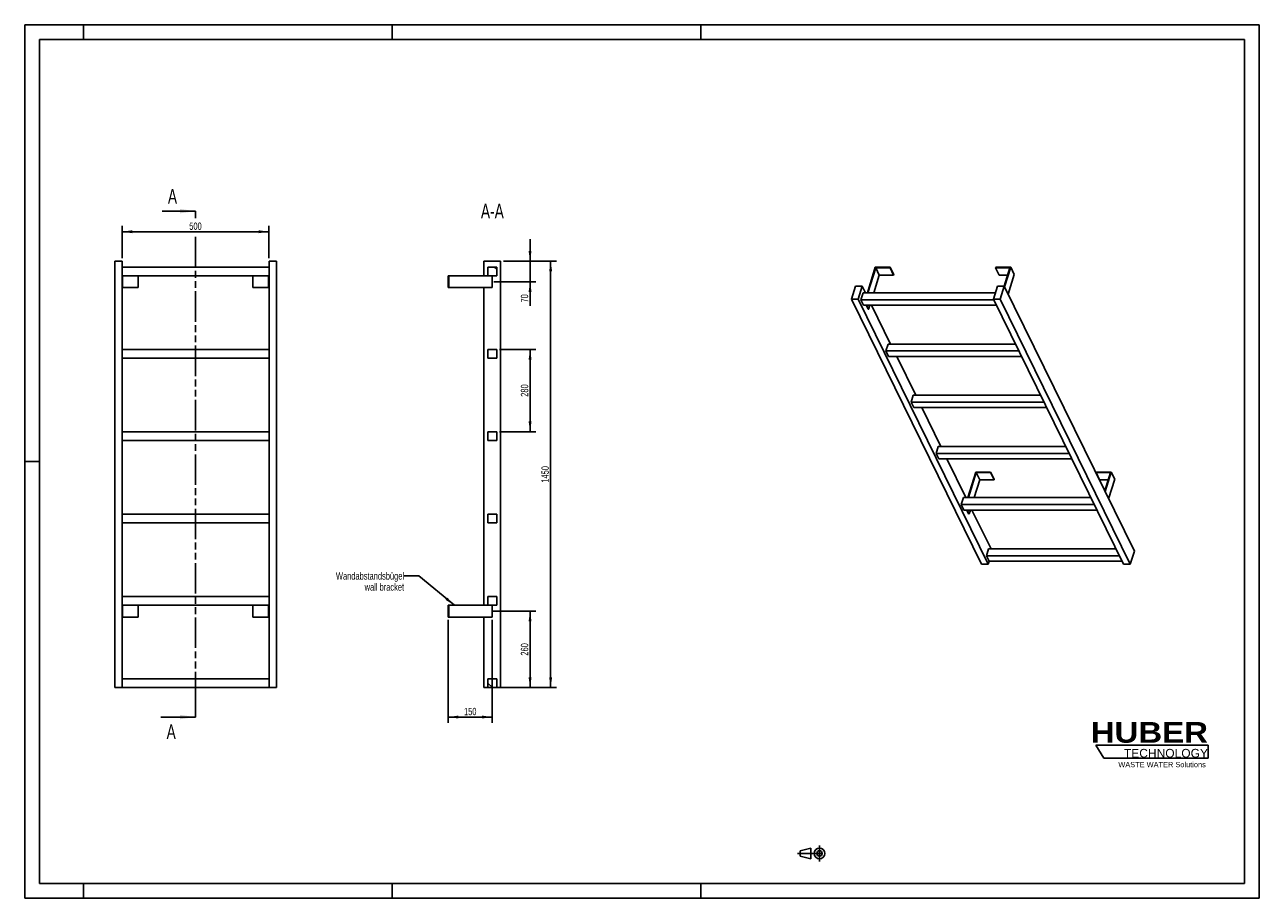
# Model space of a CAD drawing. Header units: millimetres. Extents: x 0 to 4200, y 0 to 2970.
import ezdxf

# ---------------------------------------------------------------- set-up
doc = ezdxf.new("R2010")
doc.units = ezdxf.units.MM
doc.header["$LTSCALE"] = 231
doc.linetypes.add('CENTER', pattern=[0.6, 0.375, -0.075, 0.075, -0.075])
doc.linetypes.add('PHANTOM', pattern=[0.8, 0.45, -0.05, 0.1, -0.05, 0.1, -0.05])
doc.layers.get('0').update_dxf_attribs({"linetype": 'CONTINUOUS'})
for name, color, linetype in [('050_DIMENSIONING', 7, 'CONTINUOUS'), ('053_NOTES', 7, 'CONTINUOUS'), ('HATCHING_BL0', 7, 'CONTINUOUS'), ('HUBER_Logo_BL1', 7, 'CONTINUOUS')]:
    doc.layers.add(name, color=color, linetype=linetype)
doc.styles.get("Standard").update_dxf_attribs({"font": 'txt', "width": 0.7})
doc.styles.add('TEXTSTYLE_2', font='ariblk.ttf')
doc.styles.add('TEXTSTYLE_3', font='arial.ttf')
doc.dimstyles.new('DIMSTYLE_1', dxfattribs={"dimtxt": 25, "dimasz": 35, "dimexe": 2, "dimexo": 1, "dimtad": 1, "dimdec": 1, "dimtxsty": 'STANDARD', "dimblk": '_FILLED', "dimblk1": '_FILLED', "dimblk2": '_FILLED', "dimcen": 0.09, "dimazin": 2, "dimtp": 0.8, "dimtm": 0.8, "dimtfac": 1, "dimtdec": 1, "dimtofl": 0, "dimtmove": 0, "dimatfit": 3, "dimldrblk": '_FILLED', "dimfxl": 1, "dimtolj": 1, "dimarcsym": 0})
doc.dimstyles.new('DIMSTYLE_2', dxfattribs={"dimtxt": 25, "dimasz": 35, "dimexe": 2, "dimexo": 1, "dimtad": 1, "dimdec": 1, "dimtxsty": 'STANDARD', "dimblk": '_FILLED', "dimblk1": '_FILLED', "dimblk2": '_FILLED', "dimcen": 0.09, "dimazin": 2, "dimtp": 0.5, "dimtm": 0.5, "dimtfac": 1, "dimtdec": 1, "dimtofl": 0, "dimtmove": 0, "dimatfit": 3, "dimldrblk": '_FILLED', "dimfxl": 1, "dimtolj": 1, "dimarcsym": 0})
doc.dimstyles.new('DIMSTYLE_3', dxfattribs={"dimtxt": 25, "dimasz": 35, "dimexe": 2, "dimexo": 1, "dimtad": 1, "dimdec": 1, "dimtxsty": 'STANDARD', "dimblk": '_FILLED', "dimblk1": '_FILLED', "dimblk2": '_FILLED', "dimcen": 0.09, "dimazin": 2, "dimtp": 0.3, "dimtm": 0.3, "dimtfac": 1, "dimtdec": 1, "dimtofl": 0, "dimtmove": 0, "dimatfit": 3, "dimldrblk": '_FILLED', "dimfxl": 1, "dimtolj": 1, "dimarcsym": 0})
doc.dimstyles.new('DIMSTYLE_4', dxfattribs={"dimtxt": 25, "dimasz": 35, "dimexe": 2, "dimexo": 1, "dimtad": 1, "dimtxsty": 'STANDARD', "dimblk": '_FILLED', "dimblk1": '_FILLED', "dimblk2": '_FILLED', "dimcen": 0.09, "dimazin": 2, "dimtp": 0.5, "dimtm": 0.5, "dimtfac": 1, "dimtofl": 0, "dimtmove": 0, "dimatfit": 3, "dimldrblk": '_FILLED', "dimfxl": 1, "dimtolj": 1, "dimarcsym": 0})
doc.dimstyles.new('DIMSTYLE_5', dxfattribs={"dimtxt": 25, "dimasz": 35, "dimexe": 2, "dimexo": 1, "dimtad": 1, "dimtxsty": 'STANDARD', "dimblk": '_FILLED', "dimblk1": '_FILLED', "dimblk2": '_FILLED', "dimcen": 0.09, "dimazin": 2, "dimtp": 1.2, "dimtm": 1.2, "dimtfac": 1, "dimtofl": 0, "dimtmove": 0, "dimatfit": 3, "dimldrblk": '_FILLED', "dimfxl": 1, "dimtolj": 1, "dimarcsym": 0})
doc.dimstyles.get("Standard").update_dxf_attribs({"dimtxt": 25, "dimasz": 35, "dimexe": 2, "dimexo": 1, "dimtad": 1, "dimtxsty": 'STANDARD', "dimblk": '_FILLED', "dimblk1": '_FILLED', "dimblk2": '_FILLED', "dimcen": 0.09, "dimazin": 2, "dimtol": 1, "dimtp": 0.01, "dimtm": 0.01, "dimtfac": 1, "dimtofl": 0, "dimtmove": 0, "dimatfit": 3, "dimldrblk": '_FILLED', "dimfxl": 1, "dimtolj": 1, "dimarcsym": 0})

# ---------------------------------------------------------------- blocks, each defined once
blk = doc.blocks.new('HUBER_LOGO_BL1', base_point=(3837.5, 503.7))
at = {"layer": 'HUBER_Logo_BL1', "color": 5, "linetype": 'CONTINUOUS'}
for p, q in [((4026.4, 521), (3643.9, 521)), ((3643.9, 521), (3670.9, 476)), ((4026.4, 521), (4026.4, 476)), ((3670.9, 476), (4026.4, 476))]:
    blk.add_line(p, q, dxfattribs=at)
at = {"layer": 'HUBER_Logo_BL1', "color": 2, "linetype": 'CONTINUOUS', "attachment_point": 3, "line_spacing_factor": 0.78}
for s, insert, char_height, width, style in [('HUBER\\P\\fArial;\\H29.25;TECHNOLOGY ', (4025.4, 599.1), 70.2, 387.672, 'TEXTSTYLE_2'), ('WASTE WATER Solutions', (4018, 463.6), 18, 297.033, 'TEXTSTYLE_3')]:
    blk.add_mtext(s, dxfattribs=dict(at, insert=insert, char_height=char_height, width=width, style=style))
blk = doc.blocks.new('_FILLED')
at = {"color": 0, "linetype": 'BYBLOCK'}
blk.add_solid([(0, 0), (-1, 0.143), (-1, -0.143)], dxfattribs=at)
blk = doc.blocks.new('*D0')
at = {"layer": '050_DIMENSIONING', "color": 2, "linetype": 'CONTINUOUS'}
for p, q in [((331.1, 2176.2), (331.1, 2286.2)), ((831.1, 2176.2), (831.1, 2286.2)), ((331.1, 2266.2), (581.1, 2266.2)), ((831.1, 2266.2), (581.1, 2266.2))]:
    blk.add_line(p, q, dxfattribs=at)
at = {"layer": '050_DIMENSIONING', "color": 2, "linetype": 'CONTINUOUS', "xscale": 35, "yscale": 35, "zscale": 35, "rotation": 180}
blk.add_blockref('_FILLED', (331.1, 2266.2), dxfattribs=at)
at = {"layer": '050_DIMENSIONING', "color": 2, "linetype": 'CONTINUOUS', "xscale": 35, "yscale": 35, "zscale": 35}
blk.add_blockref('_FILLED', (831.1, 2266.2), dxfattribs=at)
at = {"layer": '050_DIMENSIONING', "color": 2, "linetype": 'CONTINUOUS', "insert": (581.1, 2297.5), "char_height": 25, "width": 85.714, "attachment_point": 2, "line_spacing_factor": 0.9}
blk.add_mtext('500', dxfattribs=at)
blk = doc.blocks.new('*D1')
at = {"layer": '050_DIMENSIONING', "color": 2, "linetype": 'CONTINUOUS'}
for p, q in [((1590.4, 976.2), (1739.2, 976.2)), ((1719.2, 976.2), (1719.2, 846.2)), ((1719.2, 716.2), (1719.2, 846.2)), ((1629.2, 716.2), (1739.2, 716.2))]:
    blk.add_line(p, q, dxfattribs=at)
at = {"layer": '050_DIMENSIONING', "color": 2, "linetype": 'CONTINUOUS', "xscale": 35, "yscale": 35, "zscale": 35}
for p, rotation in [((1719.2, 976.2), 90), ((1719.2, 716.2), 270)]:
    blk.add_blockref('_FILLED', p, dxfattribs=dict(at, rotation=rotation))
at = {"layer": '050_DIMENSIONING', "color": 2, "linetype": 'CONTINUOUS', "insert": (1687.9, 846.2), "char_height": 25, "width": 88.393, "attachment_point": 2, "rotation": 90, "line_spacing_factor": 0.9}
blk.add_mtext('260', dxfattribs=at)
blk = doc.blocks.new('*D2')
at = {"layer": '050_DIMENSIONING', "color": 2, "linetype": 'CONTINUOUS'}
for p, q in [((1719.2, 2166.2), (1719.2, 2241.2)), ((1719.2, 2241.2), (1719.2, 2131.2)), ((1629.2, 2166.2), (1739.2, 2166.2)), ((1719.2, 2014.4), (1719.2, 2131.2)), ((1595.8, 2096.2), (1739.2, 2096.2)), ((1719.2, 2096.2), (1719.2, 2014.4))]:
    blk.add_line(p, q, dxfattribs=at)
at = {"layer": '050_DIMENSIONING', "color": 2, "linetype": 'CONTINUOUS', "xscale": 35, "yscale": 35, "zscale": 35}
for p, rotation in [((1719.2, 2166.2), 270), ((1719.2, 2096.2), 90)]:
    blk.add_blockref('_FILLED', p, dxfattribs=dict(at, rotation=rotation))
at = {"layer": '050_DIMENSIONING', "color": 2, "linetype": 'CONTINUOUS', "insert": (1687.9, 2053.7), "char_height": 25, "width": 58.929, "attachment_point": 3, "rotation": 90, "line_spacing_factor": 0.9}
blk.add_mtext('70', dxfattribs=at)
blk = doc.blocks.new('*D3')
at = {"layer": '050_DIMENSIONING', "color": 2, "linetype": 'CONTINUOUS'}
for p, q in [((1440.7, 946.2), (1440.7, 596.2)), ((1590.7, 946.2), (1590.7, 596.2)), ((1440.7, 616.2), (1515.7, 616.2)), ((1590.7, 616.2), (1515.7, 616.2))]:
    blk.add_line(p, q, dxfattribs=at)
at = {"layer": '050_DIMENSIONING', "color": 2, "linetype": 'CONTINUOUS', "xscale": 35, "yscale": 35, "zscale": 35, "rotation": 180}
blk.add_blockref('_FILLED', (1440.7, 616.2), dxfattribs=at)
at = {"layer": '050_DIMENSIONING', "color": 2, "linetype": 'CONTINUOUS', "xscale": 35, "yscale": 35, "zscale": 35}
blk.add_blockref('_FILLED', (1590.7, 616.2), dxfattribs=at)
at = {"layer": '050_DIMENSIONING', "color": 2, "linetype": 'CONTINUOUS', "insert": (1515.7, 647.5), "char_height": 25, "width": 77.679, "attachment_point": 2, "line_spacing_factor": 0.9}
blk.add_mtext('150', dxfattribs=at)
blk = doc.blocks.new('*D4')
at = {"layer": '050_DIMENSIONING', "color": 2, "linetype": 'CONTINUOUS'}
for p, q in [((1629.2, 2166.2), (1809.2, 2166.2)), ((1789.2, 2166.2), (1789.2, 1441.2)), ((1789.2, 716.2), (1789.2, 1441.2)), ((1615.7, 716.2), (1809.2, 716.2))]:
    blk.add_line(p, q, dxfattribs=at)
at = {"layer": '050_DIMENSIONING', "color": 2, "linetype": 'CONTINUOUS', "xscale": 35, "yscale": 35, "zscale": 35}
for p, rotation in [((1789.2, 2166.2), 90), ((1789.2, 716.2), 270)]:
    blk.add_blockref('_FILLED', p, dxfattribs=dict(at, rotation=rotation))
at = {"layer": '050_DIMENSIONING', "color": 2, "linetype": 'CONTINUOUS', "insert": (1757.9, 1441.2), "char_height": 25, "width": 107.143, "attachment_point": 2, "rotation": 90, "line_spacing_factor": 0.9}
blk.add_mtext('1450', dxfattribs=at)
blk = doc.blocks.new('*D5')
at = {"layer": '050_DIMENSIONING', "color": 2, "linetype": 'CONTINUOUS'}
for p, q in [((1615.7, 1866.2), (1739.2, 1866.2)), ((1719.2, 1866.2), (1719.2, 1726.2)), ((1719.2, 1586.2), (1719.2, 1726.2)), ((1615.7, 1586.2), (1739.2, 1586.2))]:
    blk.add_line(p, q, dxfattribs=at)
at = {"layer": '050_DIMENSIONING', "color": 2, "linetype": 'CONTINUOUS', "xscale": 35, "yscale": 35, "zscale": 35}
for p, rotation in [((1719.2, 1866.2), 90), ((1719.2, 1586.2), 270)]:
    blk.add_blockref('_FILLED', p, dxfattribs=dict(at, rotation=rotation))
at = {"layer": '050_DIMENSIONING', "color": 2, "linetype": 'CONTINUOUS', "insert": (1687.9, 1726.2), "char_height": 25, "width": 88.393, "attachment_point": 2, "rotation": 90, "line_spacing_factor": 0.9}
blk.add_mtext('280', dxfattribs=at)
blk = doc.blocks.new('PROJEKTIONSMETHODE_1_BL2', base_point=(2680, 152.5))
at = {"color": 2, "linetype": 'CONTINUOUS'}
for p, q in [((2637.8, 161.7), (2674.5, 170.8)), ((2674.5, 134.2), (2674.5, 170.8)), ((2637.8, 143.3), (2637.8, 161.7)), ((2637.8, 143.3), (2674.5, 134.2))]:
    blk.add_line(p, q, dxfattribs=at)
at = {"color": 2, "linetype": 'CENTER'}
for p, q in [((2703.8, 180), (2703.8, 125)), ((2628.7, 152.5), (2731.3, 152.5))]:
    blk.add_line(p, q, dxfattribs=at)
at = {"color": 2, "linetype": 'CONTINUOUS'}
for radius in [18.3, 9.17]:
    blk.add_circle((2703.8, 152.5), radius, dxfattribs=at)
blk = doc.blocks.new('XSEC_FILLED')
at = {"color": 0, "linetype": 'BYBLOCK'}
blk.add_solid([(0, 0), (-1, 0.143), (-1, -0.143)], dxfattribs=at)
blk = doc.blocks.new('HATCHING_BL0', base_point=(522.2, 1476.2))
at = {"layer": 'HATCHING_BL0', "color": 7, "linetype": 'PHANTOM'}
for p, q in [((581.1, 2312.2), (581.1, 2336.2)), ((581.1, 666.2), (581.1, 2258.5)), ((581.1, 616.2), (581.1, 666.2))]:
    blk.add_line(p, q, dxfattribs=at)
at = {"layer": 'HATCHING_BL0', "color": 7, "linetype": 'CONTINUOUS', "char_height": 50, "width": 64.286, "attachment_point": 1, "line_spacing_factor": 0.9}
for insert in [(487.2, 2411.2), (482.8, 591.2)]:
    blk.add_mtext('A', dxfattribs=dict(at, insert=insert))
at = {"layer": 'HATCHING_BL0', "color": 7, "linetype": 'CONTINUOUS'}
for points in [[(581.1, 2336.2), (467.6, 2336.2)], [(581.1, 616.2), (463.2, 616.2)]]:
    blk.add_leader(points, dimstyle='STANDARD', override={"dimasz": 52.5, "dimtad": 0, "dimldrblk": 'XSEC_FILLED'}, dxfattribs=at)

msp = doc.modelspace()

# ---------------------------------------------------------------- hatches: boundary and pattern name
at = {"linetype": 'CONTINUOUS'}
h = msp.add_hatch(dxfattribs=at)
h.set_pattern_fill('ANSI31', color=2, angle=90, style=0, pattern_type=2)
h.set_pattern_definition([(135, (1590.67, 716.2), (-239.54, -239.54), [])])
edge = h.paths.add_edge_path()
edge.add_line((1605.672, 716.209), (1575.672, 716.209))
edge.add_line((1575.672, 716.209), (1575.672, 746.209))
edge.add_line((1575.672, 746.209), (1605.672, 746.209))
edge.add_line((1605.672, 716.209), (1605.672, 746.209))
edge = h.paths.add_edge_path()
edge.add_line((1575.672, 996.209), (1575.672, 1026.209))
edge.add_line((1575.672, 1026.209), (1605.672, 1026.209))
edge.add_line((1605.672, 996.209), (1605.672, 1026.209))
edge.add_line((1575.672, 996.209), (1605.672, 996.209))
edge = h.paths.add_edge_path()
edge.add_line((1575.672, 1276.209), (1575.672, 1306.209))
edge.add_line((1575.672, 1306.209), (1605.672, 1306.209))
edge.add_line((1605.672, 1276.209), (1605.672, 1306.209))
edge.add_line((1575.672, 1276.209), (1605.672, 1276.209))
edge = h.paths.add_edge_path()
edge.add_line((1575.672, 1556.209), (1575.672, 1586.209))
edge.add_line((1575.672, 1586.209), (1605.672, 1586.209))
edge.add_line((1605.672, 1556.209), (1605.672, 1586.209))
edge.add_line((1575.672, 1556.209), (1605.672, 1556.209))
edge = h.paths.add_edge_path()
edge.add_line((1575.672, 1836.209), (1575.672, 1866.209))
edge.add_line((1575.672, 1866.209), (1605.672, 1866.209))
edge.add_line((1605.672, 1836.209), (1605.672, 1866.209))
edge.add_line((1575.672, 1836.209), (1605.672, 1836.209))
edge = h.paths.add_edge_path()
edge.add_line((1575.672, 2116.209), (1575.672, 2146.209))
edge.add_line((1575.672, 2146.209), (1605.672, 2146.209))
edge.add_line((1605.672, 2116.209), (1605.672, 2146.209))
edge.add_line((1575.672, 2116.209), (1605.672, 2116.209))

# ---------------------------------------------------------------- linework, layer by layer
at = {"color": 7, "linetype": 'CONTINUOUS'}
for p, q in [((0, 2970), (4200, 2970)), ((0, 0), (0, 2970)), ((4200, 0), (4200, 2970)), ((306.128, 2166.209), (331.128, 2166.209)), ((306.128, 716.209), (306.128, 2166.209)), ((331.128, 716.209), (331.128, 2166.209)), ((831.128, 2146.209), (331.128, 2146.209)), ((831.128, 2166.209), (856.128, 2166.209)), ((831.128, 716.209), (831.128, 2166.209)), ((856.128, 716.209), (856.128, 2166.209)), ((1562.172, 2166.209), (1619.172, 2166.209)), ((1562.172, 2116.209), (1562.172, 2166.209)), ((1575.672, 2146.209), (1605.672, 2146.209)), ((1575.672, 2116.209), (1575.672, 2146.209)), ((1605.672, 2116.209), (1605.672, 2146.209)), ((1619.172, 716.209), (1619.172, 2166.209)), ((2893.655, 2145.486), (2866.738, 2058.385)), ((2868.58, 2058.385), (2895.013, 2143.919)), ((2944.313, 2145.486), (2893.655, 2145.486)), ((2895.013, 2143.919), (2943.829, 2143.919)), ((2895.013, 2143.919), (2907.214, 2119.055)), ((2943.829, 2143.919), (2944.313, 2145.486)), ((2943.829, 2143.919), (2956.03, 2119.055)), ((2944.313, 2145.486), (2956.515, 2120.621)), ((3303.527, 2145.486), (3303.043, 2143.919)), ((3303.043, 2143.919), (3315.244, 2119.055)), ((3303.043, 2143.919), (3351.859, 2143.919)), ((3354.185, 2145.486), (3303.527, 2145.486)), ((3351.859, 2143.919), (3332.537, 2081.395)), ((3333.671, 2079.103), (3354.185, 2145.486)), ((3354.185, 2145.486), (3366.387, 2120.621)), ((331.128, 2116.209), (831.128, 2116.209)), ((333.128, 2116.209), (333.128, 2076.209)), ((386.128, 2116.209), (386.128, 2076.209)), ((776.128, 2116.209), (776.128, 2076.209)), ((829.128, 2116.209), (829.128, 2076.209)), ((1440.672, 2116.209), (1442.672, 2116.209)), ((1440.672, 2116.209), (1440.672, 2076.209)), ((1442.672, 2116.209), (1575.672, 2116.209)), ((1442.672, 2116.209), (1442.672, 2076.209)), ((1575.672, 2116.209), (1605.672, 2116.209)), ((1590.672, 2116.209), (1590.672, 2076.209)), ((2907.214, 2119.055), (2888.466, 2058.385)), ((2907.214, 2119.055), (2956.03, 2119.055)), ((2956.03, 2119.055), (2956.515, 2120.621)), ((3315.244, 2119.055), (3344.175, 2119.055)), ((3345.873, 2054.239), (3366.387, 2120.621)), ((331.128, 2076.209), (333.128, 2076.209)), ((333.128, 2076.209), (386.128, 2076.209)), ((776.128, 2076.209), (829.128, 2076.209)), ((829.128, 2076.209), (831.128, 2076.209)), ((1440.672, 2076.209), (1442.672, 2076.209)), ((1590.672, 2076.209), (1442.672, 2076.209)), ((1562.172, 996.209), (1562.172, 2076.209)), ((2825.965, 2081.392), (2812.167, 2036.742)), ((2848.991, 2081.392), (2825.965, 2081.392)), ((2835.194, 2036.742), (2848.991, 2081.392)), ((2851.824, 2058.385), (2844.562, 2034.885)), ((2860.282, 2058.385), (2848.991, 2081.392)), ((3302.412, 2058.385), (2851.824, 2058.385)), ((3309.522, 2081.392), (3295.724, 2036.742)), ((3332.548, 2081.392), (3309.522, 2081.392)), ((3318.751, 2036.742), (3332.548, 2081.392)), ((3774.859, 1180.057), (3332.548, 2081.392)), ((3254.478, 1135.408), (2812.167, 2036.742)), ((2812.167, 2036.742), (2835.194, 2036.742)), ((3277.504, 1135.408), (2835.194, 2036.742)), ((2853.714, 2016.237), (2844.562, 2034.885)), ((3296.636, 2034.885), (2844.562, 2034.885)), ((2853.714, 2016.237), (3305.787, 2016.237)), ((2869.546, 2003.122), (2863.111, 2016.237)), ((2864.953, 2016.237), (2871.388, 2003.122)), ((2875.441, 2016.237), (2871.388, 2003.122)), ((2945.693, 1884.334), (2880.965, 2016.237)), ((3738.035, 1135.408), (3295.724, 2036.742)), ((3295.724, 2036.742), (3318.751, 2036.742)), ((3761.061, 1135.408), (3318.751, 2036.742)), ((2869.546, 2003.122), (2871.388, 2003.122)), ((831.128, 1866.209), (331.128, 1866.209)), ((1575.672, 1866.209), (1605.672, 1866.209)), ((1575.672, 1836.209), (1575.672, 1866.209)), ((1605.672, 1836.209), (1605.672, 1866.209)), ((2937.236, 1884.334), (2929.974, 1860.834)), ((2939.125, 1842.186), (2929.974, 1860.834)), ((3382.047, 1860.834), (2929.974, 1860.834)), ((3370.515, 1884.334), (2937.236, 1884.334)), ((331.128, 1836.209), (831.128, 1836.209)), ((1575.672, 1836.209), (1605.672, 1836.209)), ((2939.125, 1842.186), (3391.198, 1842.186)), ((3031.105, 1710.283), (2966.377, 1842.186)), ((3022.648, 1710.283), (3015.386, 1686.783)), ((3024.537, 1668.135), (3015.386, 1686.783)), ((3467.459, 1686.783), (3015.386, 1686.783)), ((3455.927, 1710.283), (3022.648, 1710.283)), ((3024.537, 1668.135), (3476.61, 1668.135)), ((3116.517, 1536.232), (3051.788, 1668.135)), ((831.128, 1586.209), (331.128, 1586.209)), ((331.128, 1556.209), (831.128, 1556.209)), ((1575.672, 1586.209), (1605.672, 1586.209)), ((1575.672, 1556.209), (1575.672, 1586.209)), ((1575.672, 1556.209), (1605.672, 1556.209)), ((1605.672, 1556.209), (1605.672, 1586.209)), ((3108.059, 1536.232), (3100.797, 1512.733)), ((3552.871, 1512.733), (3100.797, 1512.733)), ((3109.949, 1494.084), (3100.797, 1512.733)), ((3541.339, 1536.232), (3108.059, 1536.232)), ((3109.949, 1494.084), (3562.022, 1494.084)), ((3201.929, 1362.182), (3137.2, 1494.084)), ((3235.301, 1449.282), (3208.385, 1362.182)), ((3210.227, 1362.182), (3236.659, 1447.716)), ((3285.96, 1449.282), (3235.301, 1449.282)), ((3236.659, 1447.716), (3285.476, 1447.716)), ((3248.861, 1422.851), (3236.659, 1447.716)), ((3285.476, 1447.716), (3285.96, 1449.282)), ((3297.677, 1422.851), (3285.476, 1447.716)), ((3298.161, 1424.418), (3285.96, 1449.282)), ((3645.174, 1449.282), (3644.689, 1447.716)), ((3656.891, 1422.851), (3644.689, 1447.716)), ((3644.689, 1447.716), (3693.506, 1447.716)), ((3695.832, 1449.282), (3645.174, 1449.282)), ((3693.506, 1447.716), (3674.188, 1385.204)), ((3675.318, 1382.9), (3695.832, 1449.282)), ((3708.034, 1424.418), (3695.832, 1449.282)), ((3248.861, 1422.851), (3230.113, 1362.182)), ((3297.677, 1422.851), (3248.861, 1422.851)), ((3298.161, 1424.418), (3297.677, 1422.851)), ((3685.822, 1422.851), (3656.891, 1422.851)), ((3708.034, 1424.418), (3687.52, 1358.036)), ((3193.471, 1362.182), (3186.209, 1338.682)), ((3626.75, 1362.182), (3193.471, 1362.182)), ((831.128, 1306.209), (331.128, 1306.209)), ((1575.672, 1306.209), (1605.672, 1306.209)), ((1575.672, 1276.209), (1575.672, 1306.209)), ((1605.672, 1276.209), (1605.672, 1306.209)), ((3638.282, 1338.682), (3186.209, 1338.682)), ((3195.36, 1320.034), (3186.209, 1338.682)), ((3195.36, 1320.034), (3647.434, 1320.034)), ((3211.193, 1306.919), (3204.757, 1320.034)), ((3213.035, 1306.919), (3206.6, 1320.034)), ((3213.035, 1306.919), (3211.193, 1306.919)), ((3217.088, 1320.034), (3213.035, 1306.919)), ((3287.34, 1188.131), (3222.612, 1320.034)), ((331.128, 1276.209), (831.128, 1276.209)), ((1575.672, 1276.209), (1605.672, 1276.209)), ((3278.883, 1188.131), (3271.621, 1164.631)), ((3712.162, 1188.131), (3278.883, 1188.131)), ((3761.061, 1135.408), (3774.859, 1180.057)), ((3254.478, 1135.408), (3277.504, 1135.408)), ((3280.772, 1145.983), (3271.621, 1164.631)), ((3723.694, 1164.631), (3271.621, 1164.631)), ((3277.504, 1135.408), (3280.772, 1145.983)), ((3280.772, 1145.983), (3732.845, 1145.983)), ((3738.035, 1135.408), (3761.061, 1135.408)), ((831.128, 1026.209), (331.128, 1026.209)), ((1575.672, 1026.209), (1605.672, 1026.209)), ((1575.672, 996.209), (1575.672, 1026.209)), ((1605.672, 996.209), (1605.672, 1026.209)), ((331.128, 996.209), (831.128, 996.209)), ((333.128, 956.209), (333.128, 996.209)), ((386.128, 956.209), (386.128, 996.209)), ((776.128, 956.209), (776.128, 996.209)), ((829.128, 956.209), (829.128, 996.209)), ((1440.672, 996.209), (1442.672, 996.209)), ((1440.672, 956.209), (1440.672, 996.209)), ((1442.672, 996.209), (1575.672, 996.209)), ((1442.672, 956.209), (1442.672, 996.209)), ((1575.672, 996.209), (1605.672, 996.209)), ((1590.672, 956.209), (1590.672, 996.209)), ((333.128, 956.209), (331.128, 956.209)), ((386.128, 956.209), (333.128, 956.209)), ((829.128, 956.209), (776.128, 956.209)), ((831.128, 956.209), (829.128, 956.209)), ((1442.672, 956.209), (1440.672, 956.209)), ((1590.672, 956.209), (1442.672, 956.209)), ((1562.172, 716.209), (1562.172, 956.209)), ((306.128, 716.209), (331.128, 716.209)), ((831.128, 746.209), (331.128, 746.209)), ((331.128, 716.209), (831.128, 716.209)), ((831.128, 716.209), (856.128, 716.209)), ((1562.172, 716.209), (1575.672, 716.209)), ((1575.672, 746.209), (1605.672, 746.209)), ((1575.672, 716.209), (1575.672, 746.209)), ((1605.672, 716.209), (1575.672, 716.209)), ((1605.672, 716.209), (1605.672, 746.209)), ((1605.672, 716.209), (1619.172, 716.209)), ((0, 0), (4200, 0))]:
    msp.add_line(p, q, dxfattribs=at)
at = {"color": 3, "linetype": 'CONTINUOUS'}
for p, q in [((0, 2970), (0, 0)), ((4200, 2970), (0, 2970)), ((200, 2970), (200, 2920)), ((1250, 2970), (1250, 2920)), ((2300, 2970), (2300, 2920)), ((4200, 2970), (4200, 0)), ((0, 1485), (50, 1485)), ((200, 0), (200, 50)), ((1250, 0), (1250, 50)), ((2300, 0), (2300, 50)), ((4200, 0), (0, 0))]:
    msp.add_line(p, q, dxfattribs=at)
at = {"color": 5, "linetype": 'CONTINUOUS'}
for p, q in [((50, 2920), (50, 50)), ((4150, 2920), (50, 2920)), ((4150, 50), (4150, 2920)), ((50, 50), (4150, 50))]:
    msp.add_line(p, q, dxfattribs=at)

# ---------------------------------------------------------------- block references
at = {"color": 2, "linetype": 'CONTINUOUS'}
msp.add_blockref('PROJEKTIONSMETHODE_1_BL2', (2680, 152.5), dxfattribs=at)
at = {"layer": 'HATCHING_BL0'}
msp.add_blockref('HATCHING_BL0', (522.165, 1476.209), dxfattribs=at)
at = {"layer": 'HUBER_Logo_BL1'}
msp.add_blockref('HUBER_LOGO_BL1', (3837.497, 503.742), dxfattribs=at)

# ---------------------------------------------------------------- texts
at = {"layer": '053_NOTES', "color": 2, "linetype": 'CONTINUOUS', "attachment_point": 3, "line_spacing_factor": 0.9}
for s, insert, char_height, width in [('A-A', (1629.988, 2361.209), 50, 182.14286), ('Wandabstandsbügel\\Pwall bracket', (1290.672, 1108.412), 25, 472.67857)]:
    msp.add_mtext(s, dxfattribs=dict(at, insert=insert, char_height=char_height, width=width))

# ---------------------------------------------------------------- dimensions: what is measured, and where the dimension line sits
at = {"layer": '050_DIMENSIONING', "color": 2, "linetype": 'CONTINUOUS'}
for base, p1, p2, dimstyle, picture, middle in [((831.128, 2266.209), (331.128, 2175.209), (831.128, 2175.209), 'DIMSTYLE_1', '*D0', (577.556, 2266.209)), ((1590.672, 616.209), (1440.672, 947.209), (1590.672, 947.209), 'DIMSTYLE_4', '*D3', (1512.101, 616.209))]:
    dim = msp.add_linear_dim(base=base, p1=p1, p2=p2, dimstyle=dimstyle, dxfattribs=at)
    dim.commit()
    dim.dimension.update_dxf_attribs({"geometry": picture, "text_midpoint": middle, "dimtype": 160})
for base, p1, p2, angle, dimstyle, picture, middle in [((1719.172, 2096.209), (1628.172, 2166.209), (1594.816, 2096.209), 270, 'DIMSTYLE_3', '*D2', (1719.172, 2030.513)), ((1789.172, 2166.209), (1614.672, 716.209), (1628.172, 2166.209), 90, 'DIMSTYLE_5', '*D4', (1789.172, 1437.637)), ((1719.172, 1586.209), (1614.672, 1866.209), (1614.672, 1586.209), 270, 'DIMSTYLE_4', '*D5', (1719.172, 1722.637)), ((1719.172, 976.209), (1628.172, 716.209), (1589.41, 976.209), 90, 'DIMSTYLE_2', '*D1', (1719.172, 842.637))]:
    dim = msp.add_linear_dim(base=base, p1=p1, p2=p2, angle=angle, dimstyle=dimstyle, dxfattribs=at)
    dim.commit()
    dim.dimension.update_dxf_attribs({"geometry": picture, "text_midpoint": middle, "dimtype": 160})

# ---------------------------------------------------------------- leaders
at = {"layer": '053_NOTES', "color": 2, "linetype": 'CONTINUOUS'}
msp.add_leader([(1461.723, 996.209), (1340.672, 1095.912), (1290.672, 1095.912)], dimstyle='STANDARD', override={"dimtad": 0}, dxfattribs=at)

doc.saveas('drawing.dxf')
